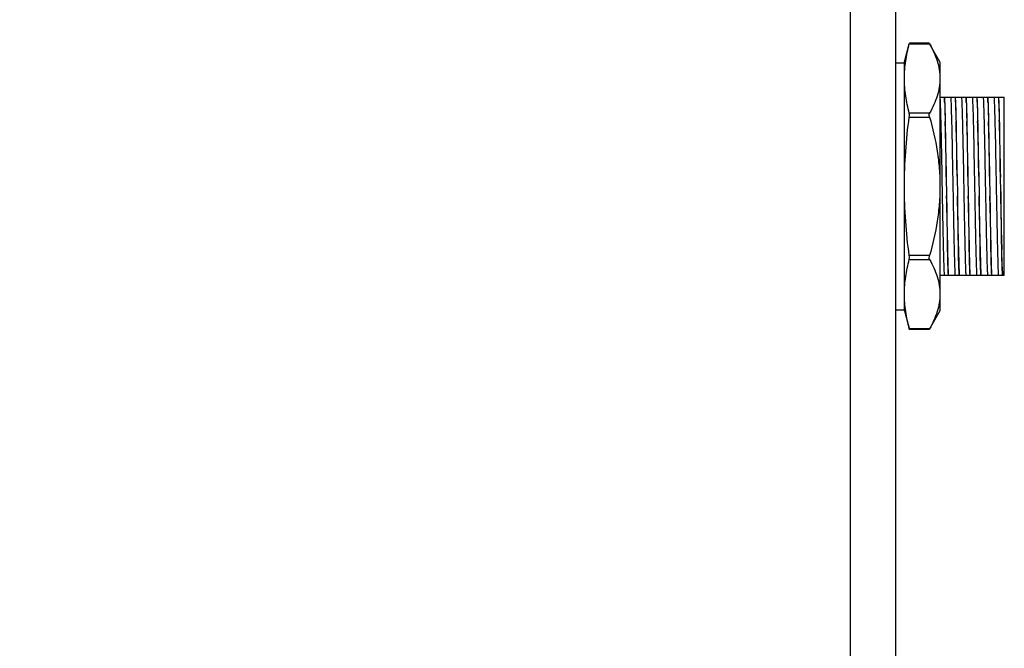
# Model space of a CAD drawing. Header units: inches. Extents: x 0 to 22, y 0 to 17.
# Tile 5 of 32: x 7.7 to 9.8, y 6 to 7.4. Entities that reach past the tile are written whole.
import ezdxf

# ---------------------------------------------------------------- set-up
doc = ezdxf.new("R2010")
doc.units = ezdxf.units.IN
doc.header["$LTSCALE"] = 1.21
doc.header["$MEASUREMENT"] = 0
doc.layers.get('0').update_dxf_attribs({"linetype": 'CONTINUOUS'})
doc.layers.add('DIMENSIONS', color=7, linetype='CONTINUOUS')
doc.styles.get("Standard").update_dxf_attribs({"font": 'txt', "width": 0.8})
doc.dimstyles.new('DIMSTYLE_1', dxfattribs={"dimtxt": 0.125, "dimasz": 0.18, "dimexe": 0.125, "dimexo": 0.0625, "dimgap": 0.0625, "dimtad": 0, "dimtih": 1, "dimtoh": 1, "dimzin": 4, "dimdsep": 46, "dimtxsty": 'STANDARD', "dimblk": '_FILLED', "dimblk1": '_FILLED', "dimblk2": '_FILLED', "dimcen": 0.09, "dimadec": 0, "dimazin": 0, "dimtp": 0.001, "dimtm": 0.001, "dimtfac": 1, "dimtofl": 0, "dimtmove": 0, "dimatfit": 3, "dimldrblk": '_FILLED', "dimfxl": 1, "dimtolj": 1, "dimtzin": 4, "dimarcsym": 0})

# ---------------------------------------------------------------- blocks, each defined once
blk = doc.blocks.new('_FILLED')
at = {"color": 0, "linetype": 'ByBlock'}
blk.add_solid([(0, 0), (-1, 0.17361), (-1, -0.17361)], dxfattribs=at)
blk = doc.blocks.new('*D2')
at = {"layer": 'DIMENSIONS', "color": 2, "linetype": 'Continuous'}
for p, q in [((6.6311, 6.5279), (5.8036, 6.5279)), ((5.9286, 6.5279), (5.9286, 6.1176)), ((5.9286, 5.4574), (5.9286, 5.8676)), ((8.785, 5.4574), (5.8036, 5.4574))]:
    blk.add_line(p, q, dxfattribs=at)
at = {"layer": 'DIMENSIONS', "color": 2, "linetype": 'Continuous', "xscale": 0.18, "yscale": 0.18, "zscale": 0.18}
for p, rotation in [((5.9286, 6.5279), 90), ((5.9286, 5.4574), 270)]:
    blk.add_blockref('_FILLED', p, dxfattribs=dict(at, rotation=rotation))
at = {"layer": 'DIMENSIONS', "color": 2, "linetype": 'Continuous', "insert": (5.9286, 6.0551), "char_height": 0.125, "width": 1.125, "attachment_point": 2, "line_spacing_factor": 0.9}
blk.add_mtext('1.07{\\Ftxt.shx;\\W1.000000;\\H0.125000; }[27.2]', dxfattribs=at)
blk = doc.blocks.new('*D11')
at = {"layer": 'DIMENSIONS', "color": 2, "linetype": 'Continuous'}
for p, q in [((6.6786, 6.8047), (6.6786, 9.8014)), ((9.8355, 8.2844), (9.8355, 9.8014)), ((6.6786, 9.6764), (7.6321, 9.6764)), ((9.8355, 9.6764), (8.8821, 9.6764))]:
    blk.add_line(p, q, dxfattribs=at)
at = {"layer": 'DIMENSIONS', "color": 2, "linetype": 'Continuous', "xscale": 0.18, "yscale": 0.18, "zscale": 0.18, "rotation": 180}
blk.add_blockref('_FILLED', (6.6786, 9.6764), dxfattribs=at)
at = {"layer": 'DIMENSIONS', "color": 2, "linetype": 'Continuous', "xscale": 0.18, "yscale": 0.18, "zscale": 0.18}
blk.add_blockref('_FILLED', (9.8355, 9.6764), dxfattribs=at)
at = {"layer": 'DIMENSIONS', "color": 2, "linetype": 'Continuous', "insert": (8.2571, 9.7389), "char_height": 0.125, "width": 1.125, "attachment_point": 2, "line_spacing_factor": 0.9}
blk.add_mtext('3.16{\\Ftxt.shx;\\W1.000000;\\H0.125000; }[80.2]', dxfattribs=at)

msp = doc.modelspace()

# ---------------------------------------------------------------- linework, layer by layer
at = {"color": 3, "linetype": 'Continuous'}
for p, q in [((9.4946, 8.7814), (9.4946, 5.6024)), ((9.5946, 8.7814), (9.5946, 5.6024))]:
    msp.add_line(p, q, dxfattribs=at)
at = {"color": 7, "linetype": 'Continuous'}
for p, q in [((9.6143, 7.2725), (9.625, 7.3123)), ((9.625, 7.3123), (9.6253, 7.3136)), ((9.625, 7.3123), (9.6701, 7.3123)), ((9.6693, 7.3136), (9.6253, 7.3136)), ((9.6701, 7.3123), (9.6694, 7.3135)), ((9.6931, 7.2725), (9.6701, 7.3123)), ((9.5946, 7.2705), (9.6143, 7.2705)), ((9.6143, 6.7213), (9.6143, 7.2725)), ((9.6931, 7.2725), (9.6931, 6.7213)), ((9.6931, 7.194), (9.8355, 7.194)), ((9.7029, 7.194), (9.7034, 7.1831)), ((9.7034, 7.1831), (9.7033, 7.194)), ((9.7269, 7.194), (9.7274, 7.1831)), ((9.7274, 7.1831), (9.7272, 7.194)), ((9.7509, 7.194), (9.7514, 7.1831)), ((9.7514, 7.1831), (9.7512, 7.194)), ((9.7748, 7.194), (9.7754, 7.1832)), ((9.7754, 7.1832), (9.7752, 7.194)), ((9.7988, 7.194), (9.7993, 7.1832)), ((9.7993, 7.1832), (9.7992, 7.194)), ((9.8228, 7.194), (9.8234, 7.1809)), ((9.8234, 7.1809), (9.8231, 7.194)), ((9.8355, 6.7999), (9.8355, 7.194)), ((9.8234, 7.1809), (9.8244, 7.1432)), ((9.6701, 7.1589), (9.625, 7.1589)), ((9.625, 7.1503), (9.6701, 7.1503)), ((9.707, 7.0182), (9.7077, 6.9757)), ((9.7309, 7.0183), (9.7317, 6.9755)), ((9.7549, 7.0184), (9.7557, 6.9754)), ((9.7789, 7.0185), (9.7797, 6.9753)), ((9.8029, 7.0187), (9.8036, 6.9752)), ((9.8275, 6.9856), (9.8269, 7.0174)), ((9.7101, 6.8533), (9.7115, 6.7999)), ((9.7341, 6.8534), (9.7355, 6.7999)), ((9.758, 6.8535), (9.7595, 6.7999)), ((9.782, 6.8536), (9.7834, 6.7999)), ((9.806, 6.8537), (9.8074, 6.7999)), ((9.6701, 6.8435), (9.625, 6.8435)), ((9.625, 6.835), (9.6701, 6.835)), ((9.8309, 6.8184), (9.8314, 6.7999)), ((9.8317, 6.7999), (9.8309, 6.8184)), ((9.6931, 6.7999), (9.8355, 6.7999)), ((9.5946, 6.7233), (9.6143, 6.7233)), ((9.6143, 6.7213), (9.6253, 6.6802)), ((9.6931, 6.7213), (9.6693, 6.6802)), ((9.6701, 6.6815), (9.625, 6.6815)), ((9.6253, 6.6802), (9.625, 6.6815)), ((9.6693, 6.6802), (9.6253, 6.6802)), ((9.6693, 6.6802), (9.6701, 6.6815))]:
    msp.add_line(p, q, dxfattribs=at)
for centre, radius, start, end in [((13.9245, 7.2764), 4.2221, 181.2661, 181.8447), ((13.9486, 7.2763), 4.2222, 181.2651, 181.8451), ((13.9727, 7.2763), 4.2224, 181.2641, 181.8456), ((13.9969, 7.2762), 4.2225, 181.2631, 181.8459), ((14.0211, 7.2762), 4.2227, 181.2621, 181.8463), ((14.9282, 7.3005), 5.1062, 181.3426, 181.7656), ((-1.7479, 6.5191), 11.5827, 1.48096, 1.67185)]:
    msp.add_arc(centre, radius, start, end, dxfattribs=at)
for points, knots in [([(9.6143, 7.2356), (9.6143, 7.242), (9.6148, 7.2549), (9.6177, 7.2806), (9.6217, 7.2997), (9.625, 7.3123)], [0, 0, 0, 0, 0.24791, 0.496802, 1, 1, 1, 1]), ([(9.6701, 7.3123), (9.6735, 7.3062), (9.6798, 7.2938), (9.6872, 7.2747), (9.692, 7.2552), (9.6931, 7.2421), (9.6931, 7.2356)], [0, 0, 0, 0, 0.261126, 0.513778, 0.759089, 1, 1, 1, 1]), ([(9.625, 7.1589), (9.6217, 7.1715), (9.6177, 7.1906), (9.6148, 7.2163), (9.6143, 7.2292), (9.6143, 7.2356)], [0, 0, 0, 0, 0.5032, 0.752091, 1, 1, 1, 1]), ([(9.6931, 7.2356), (9.6931, 7.2291), (9.692, 7.2159), (9.6872, 7.1965), (9.6798, 7.1774), (9.6735, 7.165), (9.6701, 7.1589)], [0, 0, 0, 0, 0.240911, 0.486222, 0.738874, 1, 1, 1, 1]), ([(9.7169, 7.194), (9.7171, 7.1897), (9.7176, 7.1796), (9.7181, 7.1624), (9.7187, 7.1413), (9.7198, 7.0964), (9.7208, 7.0426), (9.7219, 6.9811), (9.7228, 6.9345), (9.7236, 6.8914), (9.7245, 6.8539), (9.7252, 6.8272), (9.7258, 6.81), (9.7262, 6.803), (9.7263, 6.7999)], [0, 0, 0, 0, 0.032819, 0.076872, 0.130823, 0.193335, 0.418306, 0.540974, 0.661349, 0.772617, 0.869177, 0.946475, 0.976491, 1, 1, 1, 1]), ([(9.7409, 7.194), (9.7411, 7.1897), (9.7415, 7.1796), (9.7421, 7.1624), (9.7427, 7.1413), (9.7437, 7.0964), (9.7448, 7.0426), (9.7459, 6.9811), (9.7467, 6.9345), (9.7476, 6.8914), (9.7485, 6.8539), (9.7492, 6.8272), (9.7498, 6.81), (9.7501, 6.803), (9.7503, 6.7999)], [0, 0, 0, 0, 0.032819, 0.076873, 0.130825, 0.193337, 0.418307, 0.540974, 0.661347, 0.772615, 0.869175, 0.946475, 0.976491, 1, 1, 1, 1]), ([(9.7648, 7.194), (9.7651, 7.1897), (9.7655, 7.1796), (9.7661, 7.1624), (9.7667, 7.1413), (9.7677, 7.0964), (9.7687, 7.0426), (9.7699, 6.9811), (9.7707, 6.9345), (9.7716, 6.8914), (9.7724, 6.8539), (9.7732, 6.8272), (9.7738, 6.81), (9.7741, 6.803), (9.7743, 6.7999)], [0, 0, 0, 0, 0.032819, 0.076873, 0.130826, 0.193339, 0.418308, 0.540973, 0.661346, 0.772613, 0.869174, 0.946474, 0.976491, 1, 1, 1, 1]), ([(9.7888, 7.194), (9.7891, 7.1897), (9.7895, 7.1796), (9.7901, 7.1624), (9.7906, 7.1413), (9.7917, 7.0964), (9.7927, 7.0426), (9.7938, 6.9811), (9.7947, 6.9345), (9.7955, 6.8914), (9.7964, 6.8539), (9.7971, 6.8272), (9.7978, 6.81), (9.7981, 6.803), (9.7983, 6.7999)], [0, 0, 0, 0, 0.032819, 0.076874, 0.130827, 0.19334, 0.418309, 0.540973, 0.661344, 0.772612, 0.869173, 0.946474, 0.976491, 1, 1, 1, 1]), ([(9.8128, 7.194), (9.813, 7.1897), (9.8135, 7.1796), (9.814, 7.1624), (9.8146, 7.1413), (9.8157, 7.0964), (9.8167, 7.0426), (9.8178, 6.9811), (9.8187, 6.9345), (9.8195, 6.8914), (9.8204, 6.8539), (9.8211, 6.8272), (9.8217, 6.81), (9.8221, 6.803), (9.8222, 6.7999)], [0, 0, 0, 0, 0.03282, 0.076874, 0.130828, 0.193342, 0.418309, 0.540973, 0.661343, 0.77261, 0.869172, 0.946474, 0.976491, 1, 1, 1, 1]), ([(9.6931, 7.1912), (9.6933, 7.1865), (9.6937, 7.1759), (9.6945, 7.1498), (9.6955, 7.1093), (9.6966, 7.0538), (9.6977, 6.993), (9.6988, 6.9326), (9.6998, 6.8851), (9.7006, 6.8514), (9.7011, 6.8308), (9.7017, 6.814), (9.7021, 6.8041), (9.7024, 6.7999)], [0, 0, 0, 0, 0.035372, 0.081399, 0.200281, 0.346299, 0.506804, 0.666309, 0.809467, 0.871007, 0.924131, 0.967557, 1, 1, 1, 1]), ([(9.7034, 7.1831), (9.7036, 7.18), (9.7041, 7.1658), (9.7044, 7.1516), (9.7046, 7.1405)], [0, 0, 0, 0, 0.215554, 1, 1, 1, 1]), ([(9.7274, 7.1831), (9.7275, 7.1801), (9.7281, 7.1658), (9.7284, 7.1516), (9.7286, 7.1404)], [0, 0, 0, 0, 0.215482, 1, 1, 1, 1]), ([(9.7514, 7.1831), (9.7515, 7.1801), (9.7521, 7.1658), (9.7524, 7.1515), (9.7526, 7.1403)], [0, 0, 0, 0, 0.215413, 1, 1, 1, 1]), ([(9.7754, 7.1832), (9.7755, 7.1801), (9.776, 7.1658), (9.7763, 7.1515), (9.7765, 7.1402)], [0, 0, 0, 0, 0.215346, 1, 1, 1, 1]), ([(9.7993, 7.1832), (9.7995, 7.1801), (9.8, 7.1658), (9.8003, 7.1514), (9.8005, 7.1401)], [0, 0, 0, 0, 0.215282, 1, 1, 1, 1]), ([(9.6143, 6.9969), (9.6143, 7.0226), (9.6163, 7.0739), (9.6217, 7.1249), (9.625, 7.1503)], [0, 0, 0, 0, 0.499983, 1, 1, 1, 1]), ([(9.625, 7.1503), (9.6252, 7.152), (9.6254, 7.1543), (9.6253, 7.1572), (9.6251, 7.1584), (9.625, 7.1589)], [0, 0, 0, 0, 0.576416, 0.815278, 1, 1, 1, 1]), ([(9.6693, 7.1553), (9.6693, 7.156), (9.6694, 7.1572), (9.6698, 7.1584), (9.6701, 7.1589)], [0, 0, 0, 0, 0.557394, 1, 1, 1, 1]), ([(9.6701, 7.1503), (9.6699, 7.1508), (9.6695, 7.1524), (9.6693, 7.154), (9.6693, 7.1553)], [0, 0, 0, 0, 0.261168, 1, 1, 1, 1]), ([(9.6701, 7.1503), (9.6771, 7.1254), (9.6858, 7.0874), (9.692, 7.0358), (9.6931, 7.0099), (9.6931, 6.9969)], [0, 0, 0, 0, 0.499902, 0.749952, 1, 1, 1, 1]), ([(9.7046, 7.1405), (9.7048, 7.1314), (9.705, 7.1124), (9.7055, 7.0828), (9.7062, 7.051), (9.7067, 7.0293), (9.707, 7.0182)], [0, 0, 0, 0, 0.221711, 0.46626, 0.727783, 1, 1, 1, 1]), ([(9.707, 7.0182), (9.7068, 7.0293), (9.7066, 7.051), (9.7063, 7.0828), (9.7055, 7.1124), (9.7049, 7.1314), (9.7046, 7.1405)], [0, 0, 0, 0, 0.272209, 0.533718, 0.778266, 1, 1, 1, 1]), ([(9.7286, 7.1404), (9.7287, 7.1314), (9.729, 7.1124), (9.7294, 7.0828), (9.7302, 7.0511), (9.7307, 7.0294), (9.7309, 7.0183)], [0, 0, 0, 0, 0.221768, 0.466321, 0.727817, 1, 1, 1, 1]), ([(9.7309, 7.0183), (9.7308, 7.0294), (9.7306, 7.0511), (9.7303, 7.0828), (9.7295, 7.1124), (9.7289, 7.1314), (9.7286, 7.1404)], [0, 0, 0, 0, 0.272175, 0.533657, 0.778209, 1, 1, 1, 1]), ([(9.7526, 7.1403), (9.7527, 7.1313), (9.753, 7.1123), (9.7534, 7.0828), (9.7542, 7.0512), (9.7547, 7.0295), (9.7549, 7.0184)], [0, 0, 0, 0, 0.221822, 0.46638, 0.72785, 1, 1, 1, 1]), ([(9.7549, 7.0184), (9.7548, 7.0295), (9.7546, 7.0512), (9.7543, 7.0828), (9.7535, 7.1124), (9.7528, 7.1313), (9.7526, 7.1403)], [0, 0, 0, 0, 0.272142, 0.533598, 0.778155, 1, 1, 1, 1]), ([(9.7765, 7.1402), (9.7767, 7.1312), (9.777, 7.1123), (9.7774, 7.0828), (9.7782, 7.0512), (9.7787, 7.0296), (9.7789, 7.0185)], [0, 0, 0, 0, 0.221875, 0.466437, 0.727882, 1, 1, 1, 1]), ([(9.7789, 7.0185), (9.7788, 7.0296), (9.7786, 7.0512), (9.7782, 7.0828), (9.7774, 7.1123), (9.7768, 7.1312), (9.7765, 7.1402)], [0, 0, 0, 0, 0.272111, 0.533541, 0.778102, 1, 1, 1, 1]), ([(9.8005, 7.1401), (9.8007, 7.1312), (9.8009, 7.1123), (9.8014, 7.0828), (9.8021, 7.0513), (9.8026, 7.0297), (9.8029, 7.0187)], [0, 0, 0, 0, 0.221927, 0.466492, 0.727912, 1, 1, 1, 1]), ([(9.8029, 7.0187), (9.8027, 7.0297), (9.8025, 7.0513), (9.8022, 7.0828), (9.8014, 7.1123), (9.8008, 7.1312), (9.8005, 7.1401)], [0, 0, 0, 0, 0.27208, 0.533486, 0.77805, 1, 1, 1, 1]), ([(9.8244, 7.1432), (9.8246, 7.134), (9.8249, 7.1145), (9.8253, 7.084), (9.8261, 7.0514), (9.8266, 7.0289), (9.8269, 7.0174)], [0, 0, 0, 0, 0.2202, 0.464506, 0.726675, 1, 1, 1, 1]), ([(9.8269, 7.0174), (9.8267, 7.0289), (9.8264, 7.0514), (9.8261, 7.0841), (9.8253, 7.1145), (9.8247, 7.134), (9.8244, 7.1432)], [0, 0, 0, 0, 0.273318, 0.535474, 0.779779, 1, 1, 1, 1]), ([(9.625, 6.8435), (9.6217, 6.8689), (9.6163, 6.92), (9.6143, 6.9713), (9.6143, 6.9969)], [0, 0, 0, 0, 0.500019, 1, 1, 1, 1]), ([(9.6931, 6.9969), (9.6931, 6.9839), (9.692, 6.958), (9.6858, 6.9065), (9.6771, 6.8684), (9.6701, 6.8435)], [0, 0, 0, 0, 0.250048, 0.500098, 1, 1, 1, 1]), ([(9.7077, 6.9757), (9.7079, 6.9646), (9.7081, 6.9428), (9.7087, 6.902), (9.7095, 6.8724), (9.7101, 6.8533)], [0, 0, 0, 0, 0.272212, 0.533724, 1, 1, 1, 1]), ([(9.7101, 6.8533), (9.71, 6.8624), (9.7098, 6.8814), (9.7094, 6.9111), (9.7085, 6.9428), (9.708, 6.9646), (9.7077, 6.9757)], [0, 0, 0, 0, 0.221709, 0.466257, 0.727782, 1, 1, 1, 1]), ([(9.7317, 6.9755), (9.7319, 6.9645), (9.7321, 6.9427), (9.7326, 6.902), (9.7335, 6.8724), (9.7341, 6.8534)], [0, 0, 0, 0, 0.272178, 0.533663, 1, 1, 1, 1]), ([(9.7341, 6.8534), (9.7339, 6.8625), (9.7337, 6.8814), (9.7334, 6.9111), (9.7325, 6.9427), (9.7319, 6.9645), (9.7317, 6.9755)], [0, 0, 0, 0, 0.221765, 0.466318, 0.727816, 1, 1, 1, 1]), ([(9.7557, 6.9754), (9.7558, 6.9643), (9.7561, 6.9427), (9.7566, 6.902), (9.7575, 6.8725), (9.758, 6.8535)], [0, 0, 0, 0, 0.272145, 0.533604, 1, 1, 1, 1]), ([(9.758, 6.8535), (9.7579, 6.8625), (9.7577, 6.8815), (9.7573, 6.9111), (9.7565, 6.9427), (9.7559, 6.9643), (9.7557, 6.9754)], [0, 0, 0, 0, 0.22182, 0.466377, 0.727849, 1, 1, 1, 1]), ([(9.7797, 6.9753), (9.7798, 6.9642), (9.7801, 6.9426), (9.7806, 6.902), (9.7815, 6.8725), (9.782, 6.8536)], [0, 0, 0, 0, 0.272113, 0.533547, 1, 1, 1, 1]), ([(9.782, 6.8536), (9.7819, 6.8626), (9.7817, 6.8815), (9.7813, 6.9111), (9.7805, 6.9426), (9.7799, 6.9642), (9.7797, 6.9753)], [0, 0, 0, 0, 0.221873, 0.466434, 0.72788, 1, 1, 1, 1]), ([(9.8275, 6.9856), (9.8276, 6.974), (9.8279, 6.9512), (9.8283, 6.9179), (9.829, 6.8866), (9.8296, 6.8666), (9.8299, 6.857)], [0, 0, 0, 0, 0.270543, 0.531822, 0.777084, 1, 1, 1, 1]), ([(9.8299, 6.857), (9.8295, 6.8771), (9.8293, 6.9084), (9.8283, 6.9512), (9.8277, 6.974), (9.8275, 6.9856)], [0, 0, 0, 0, 0.468165, 0.729452, 1, 1, 1, 1]), ([(9.8036, 6.9752), (9.8038, 6.9641), (9.804, 6.9425), (9.8046, 6.902), (9.8054, 6.8726), (9.806, 6.8537)], [0, 0, 0, 0, 0.272082, 0.533492, 1, 1, 1, 1]), ([(9.806, 6.8537), (9.8059, 6.8627), (9.8057, 6.8816), (9.8053, 6.911), (9.8044, 6.9425), (9.8039, 6.9641), (9.8036, 6.9752)], [0, 0, 0, 0, 0.221924, 0.466489, 0.727911, 1, 1, 1, 1]), ([(9.7119, 6.7999), (9.7118, 6.8016), (9.7115, 6.8051), (9.7112, 6.8106), (9.711, 6.8167), (9.7108, 6.8231), (9.7106, 6.8301), (9.7103, 6.8402), (9.7102, 6.848), (9.7101, 6.8533)], [0, 0, 0, 0, 0.094499, 0.198298, 0.311114, 0.432697, 0.562722, 0.700853, 1, 1, 1, 1]), ([(9.7358, 6.7999), (9.7357, 6.8016), (9.7355, 6.8051), (9.7352, 6.8106), (9.735, 6.8167), (9.7347, 6.8232), (9.7345, 6.8301), (9.7343, 6.8403), (9.7341, 6.8481), (9.7341, 6.8534)], [0, 0, 0, 0, 0.094473, 0.198255, 0.311063, 0.432645, 0.562675, 0.700817, 1, 1, 1, 1]), ([(9.7598, 6.7999), (9.7597, 6.8016), (9.7595, 6.8051), (9.7592, 6.8107), (9.759, 6.8167), (9.7587, 6.8232), (9.7585, 6.8302), (9.7583, 6.8403), (9.7581, 6.8482), (9.758, 6.8535)], [0, 0, 0, 0, 0.094448, 0.198214, 0.311013, 0.432594, 0.56263, 0.700782, 1, 1, 1, 1]), ([(9.7838, 6.7999), (9.7837, 6.8016), (9.7834, 6.8051), (9.7832, 6.8107), (9.7829, 6.8167), (9.7827, 6.8233), (9.7825, 6.8302), (9.7822, 6.8404), (9.7821, 6.8482), (9.782, 6.8536)], [0, 0, 0, 0, 0.094424, 0.198174, 0.310965, 0.432545, 0.562586, 0.700749, 1, 1, 1, 1]), ([(9.8078, 6.7999), (9.8077, 6.8016), (9.8074, 6.8051), (9.8071, 6.8107), (9.8069, 6.8167), (9.8067, 6.8233), (9.8065, 6.8303), (9.8062, 6.8405), (9.8061, 6.8483), (9.806, 6.8537)], [0, 0, 0, 0, 0.094401, 0.198136, 0.310919, 0.432497, 0.562544, 0.700717, 1, 1, 1, 1]), ([(9.8309, 6.8184), (9.8308, 6.8213), (9.8303, 6.8341), (9.83, 6.847), (9.8299, 6.857)], [0, 0, 0, 0, 0.22286, 1, 1, 1, 1]), ([(9.6143, 6.7582), (9.6143, 6.7647), (9.6148, 6.7775), (9.6177, 6.8033), (9.6217, 6.8224), (9.625, 6.835)], [0, 0, 0, 0, 0.24791, 0.496802, 1, 1, 1, 1]), ([(9.625, 6.835), (9.6251, 6.8355), (9.6253, 6.8367), (9.6254, 6.8395), (9.6252, 6.8419), (9.625, 6.8435)], [0, 0, 0, 0, 0.184722, 0.423585, 1, 1, 1, 1]), ([(9.6693, 6.8386), (9.6693, 6.839), (9.6694, 6.8406), (9.6697, 6.8423), (9.6701, 6.8435)], [0, 0, 0, 0, 0.234781, 1, 1, 1, 1]), ([(9.6701, 6.835), (9.6698, 6.8354), (9.6694, 6.8366), (9.6693, 6.8379), (9.6693, 6.8386)], [0, 0, 0, 0, 0.442606, 1, 1, 1, 1]), ([(9.6701, 6.835), (9.6735, 6.8288), (9.6798, 6.8165), (9.6872, 6.7973), (9.692, 6.7779), (9.6931, 6.7647), (9.6931, 6.7582)], [0, 0, 0, 0, 0.261126, 0.513778, 0.759089, 1, 1, 1, 1]), ([(9.625, 6.6815), (9.6217, 6.6941), (9.6177, 6.7132), (9.6148, 6.739), (9.6143, 6.7518), (9.6143, 6.7582)], [0, 0, 0, 0, 0.5032, 0.752091, 1, 1, 1, 1]), ([(9.6931, 6.7582), (9.6931, 6.7517), (9.692, 6.7386), (9.6872, 6.7192), (9.6798, 6.7), (9.6735, 6.6877), (9.6701, 6.6815)], [0, 0, 0, 0, 0.240911, 0.486222, 0.738874, 1, 1, 1, 1])]:
    msp.add_open_spline(points, degree=3, knots=knots, dxfattribs=at)
msp.add_open_spline([(9.6694, 7.3135), (9.6694, 7.3136), (9.6693, 7.3136), (9.6693, 7.3136)], degree=3, dxfattribs=at)

# ---------------------------------------------------------------- dimensions: what is measured, and where the dimension line sits
at = {"layer": 'DIMENSIONS', "color": 2, "linetype": 'Continuous'}
dim = msp.add_linear_dim(base=(9.8355, 9.6764), p1=(6.6786, 6.7422), p2=(9.8355, 8.2219), dimstyle='DIMSTYLE_1', dxfattribs=at)
dim.commit()
dim.dimension.update_dxf_attribs({"geometry": '*D11', "text_midpoint": (8.2571, 9.6764), "dimtype": 160})
dim = msp.add_linear_dim(base=(5.9286, 5.4574), p1=(6.6936, 6.5279), p2=(8.8475, 5.4574), angle=270, dimstyle='DIMSTYLE_1', dxfattribs=at)
dim.commit()
dim.dimension.update_dxf_attribs({"geometry": '*D2', "text_midpoint": (5.9286, 5.9926), "dimtype": 160})

doc.saveas('drawing.dxf')
